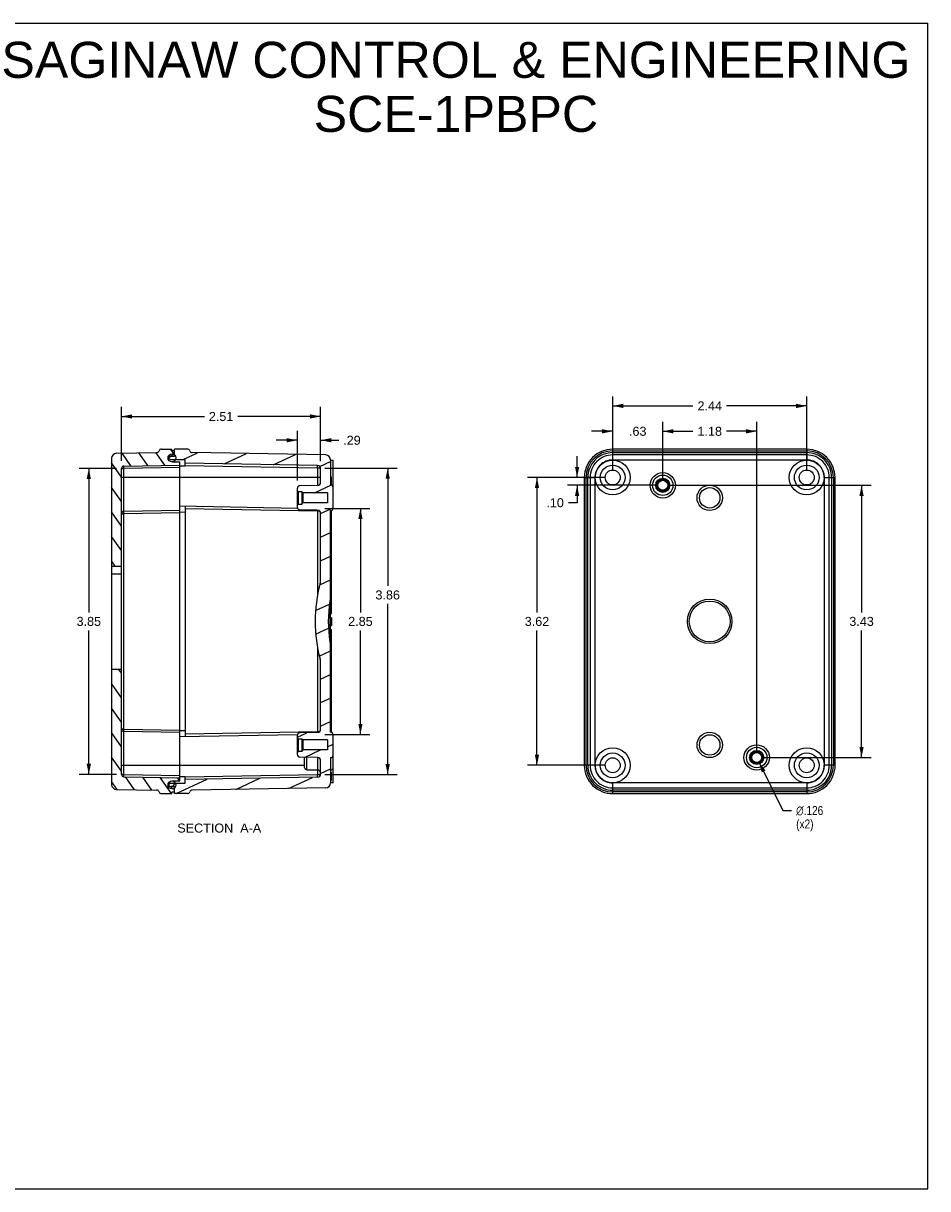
# Model space of a CAD drawing. Header units: inches. Extents: x 0 to 22.7, y 0 to 14.7.
# Tile 3 of 3: x 11.3 to 22.7, y 0 to 14.7. Entities that reach past the tile are written whole.
import ezdxf

# ---------------------------------------------------------------- set-up
doc = ezdxf.new("R2010")
doc.units = ezdxf.units.IN
doc.header["$LTSCALE"] = 1.2466666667
doc.header["$MEASUREMENT"] = 0
doc.layers.get('0').update_dxf_attribs({"linetype": 'CONTINUOUS'})
doc.styles.get("Standard").update_dxf_attribs({"font": 'arial.ttf'})
doc.styles.add('TEXTSTYLE_1', font='gdt', dxfattribs={"width": 0.8})
doc.dimstyles.new('DIMSTYLE_1', dxfattribs={"dimtxt": 0.1133333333, "dimasz": 0.1333333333, "dimexe": 0.09, "dimexo": 0.07, "dimgap": 0.09, "dimtad": 0, "dimtih": 1, "dimtoh": 1, "dimdec": 3, "dimzin": 4, "dimdsep": 46, "dimtxsty": 'Standard', "dimblk": '_FILLED', "dimblk1": '_FILLED', "dimblk2": '_FILLED', "dimcen": 0.09, "dimadec": 3, "dimazin": 1, "dimtfac": 1, "dimtofl": 0, "dimtmove": 0, "dimatfit": 1, "dimldrblk": '_FILLED', "dimfxl": 0, "dimtolj": 1, "dimtzin": 4, "dimarcsym": 0})
doc.dimstyles.new('DIMSTYLE_2', dxfattribs={"dimtxt": 0.1133333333, "dimasz": 0.1333333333, "dimexe": 0.09, "dimexo": 0.07, "dimgap": 0.0425, "dimtad": 0, "dimtih": 1, "dimtoh": 1, "dimzin": 4, "dimdsep": 46, "dimtxsty": 'Standard', "dimblk": '_FILLED', "dimblk1": '_FILLED', "dimblk2": '_FILLED', "dimcen": 0.09, "dimazin": 1, "dimtfac": 1, "dimtofl": 0, "dimtmove": 0, "dimatfit": 3, "dimldrblk": '_FILLED', "dimfxl": 0, "dimtolj": 1, "dimtzin": 4, "dimarcsym": 0})

# ---------------------------------------------------------------- blocks, each defined once
blk = doc.blocks.new('_FILLED')
at = {"color": 0, "linetype": 'ByBlock'}
blk.add_solid([(0, 0), (-1, 0.2), (-1, -0.2)], dxfattribs=at)
blk = doc.blocks.new('*D2')
at = {"color": 2, "linetype": 'Continuous'}
for p, q in [((18.6113746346, 8.9505840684), (17.6321484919, 8.9505840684)), ((17.7521484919, 8.9505840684), (17.7521484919, 7.2529174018)), ((17.7521484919, 5.3285840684), (17.7521484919, 7.0262507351)), ((18.6113746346, 5.3285840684), (17.6321484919, 5.3285840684))]:
    blk.add_line(p, q, dxfattribs=at)
at = {"color": 2, "linetype": 'Continuous', "xscale": 0.1333333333, "yscale": 0.1333333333, "zscale": 0.1333333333}
for p, rotation in [((17.7521484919, 8.9505840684), 90), ((17.7521484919, 5.3285840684), 270)]:
    blk.add_blockref('_FILLED', p, dxfattribs=dict(at, rotation=rotation))
at = {"color": 2, "linetype": 'Continuous', "insert": (17.7521484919, 7.1962507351), "char_height": 0.1133333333, "width": 0.3079801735, "attachment_point": 2, "line_spacing_factor": 0.9}
blk.add_mtext('3.62', dxfattribs=at)
blk = doc.blocks.new('*D3')
at = {"color": 2, "linetype": 'Continuous'}
for p, q in [((18.704707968, 9.0439174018), (18.704707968, 9.9714254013)), ((18.704707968, 9.8514254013), (19.7145512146, 9.8514254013)), ((21.145707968, 9.8514254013), (20.1358647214, 9.8514254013)), ((21.145707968, 9.0439174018), (21.145707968, 9.9714254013))]:
    blk.add_line(p, q, dxfattribs=at)
at = {"color": 2, "linetype": 'Continuous', "xscale": 0.1333333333, "yscale": 0.1333333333, "zscale": 0.1333333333, "rotation": 180}
blk.add_blockref('_FILLED', (18.704707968, 9.8514254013), dxfattribs=at)
at = {"color": 2, "linetype": 'Continuous', "xscale": 0.1333333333, "yscale": 0.1333333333, "zscale": 0.1333333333}
blk.add_blockref('_FILLED', (21.145707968, 9.8514254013), dxfattribs=at)
at = {"color": 2, "linetype": 'Continuous', "insert": (19.925207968, 9.9080920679), "char_height": 0.1133333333, "width": 0.3079801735, "attachment_point": 2, "line_spacing_factor": 0.9}
blk.add_mtext('2.44', dxfattribs=at)
blk = doc.blocks.new('*D4')
at = {"color": 2, "linetype": 'Continuous'}
for p, q in [((19.334657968, 8.9455174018), (19.334657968, 9.6520673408)), ((20.515757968, 5.5203174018), (20.515757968, 9.6520673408)), ((19.334657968, 9.532067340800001), (19.7145512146, 9.532067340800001)), ((20.515757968, 9.532067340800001), (20.1358647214, 9.532067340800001))]:
    blk.add_line(p, q, dxfattribs=at)
at = {"color": 2, "linetype": 'Continuous', "xscale": 0.1333333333, "yscale": 0.1333333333, "zscale": 0.1333333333, "rotation": 180}
blk.add_blockref('_FILLED', (19.334657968, 9.532067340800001), dxfattribs=at)
at = {"color": 2, "linetype": 'Continuous', "xscale": 0.1333333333, "yscale": 0.1333333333, "zscale": 0.1333333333}
blk.add_blockref('_FILLED', (20.515757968, 9.532067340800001), dxfattribs=at)
at = {"color": 2, "linetype": 'Continuous', "insert": (19.925207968, 9.5887340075), "char_height": 0.1133333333, "width": 0.3079801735, "attachment_point": 2, "line_spacing_factor": 0.9}
blk.add_mtext('1.18', dxfattribs=at)
blk = doc.blocks.new('*D5')
at = {"color": 2, "linetype": 'Continuous'}
for p, q in [((19.4279913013, 8.8521840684), (21.9550109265, 8.8521840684)), ((21.8350109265, 8.8521840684), (21.8350109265, 7.2529174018)), ((21.8350109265, 5.4269840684), (21.8350109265, 7.0262507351)), ((20.6090913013, 5.4269840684), (21.9550109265, 5.4269840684))]:
    blk.add_line(p, q, dxfattribs=at)
at = {"color": 2, "linetype": 'Continuous', "xscale": 0.1333333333, "yscale": 0.1333333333, "zscale": 0.1333333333}
for p, rotation in [((21.8350109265, 8.8521840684), 90), ((21.8350109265, 5.4269840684), 270)]:
    blk.add_blockref('_FILLED', p, dxfattribs=dict(at, rotation=rotation))
at = {"color": 2, "linetype": 'Continuous', "insert": (21.8350109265, 7.1962507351), "char_height": 0.1133333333, "width": 0.3079801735, "attachment_point": 2, "line_spacing_factor": 0.9}
blk.add_mtext('3.43', dxfattribs=at)
blk = doc.blocks.new('*D6')
at = {"color": 2, "linetype": 'Continuous'}
for p, q in [((20.5436937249, 5.3705164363), (20.8457914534, 4.7598745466)), ((20.8457914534, 4.7598745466), (20.9557914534, 4.7598745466))]:
    blk.add_line(p, q, dxfattribs=at)
at = {"color": 2, "linetype": 'Continuous', "xscale": 0.1333333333, "yscale": 0.1333333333, "zscale": 0.1333333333, "rotation": 116.3225963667}
blk.add_blockref('_FILLED', (20.5436937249, 5.3705164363), dxfattribs=at)
at = {"color": 2, "linetype": 'Continuous', "insert": (21.0124581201, 4.8165412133), "char_height": 0.1133333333, "width": 0.4590912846, "attachment_point": 1, "line_spacing_factor": 0.9, "style": 'TEXTSTYLE_1'}
blk.add_mtext('{\\fgdt;n}\\fArial;.126\\P(x2)', dxfattribs=at)
blk = doc.blocks.new('*D9')
at = {"color": 2, "linetype": 'Continuous'}
for p, q in [((12.46300364, 9.0652736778), (11.9948819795, 9.0652736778)), ((12.1148819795, 9.0652736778), (12.1148819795, 7.2529174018)), ((12.1148819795, 5.2138944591), (12.1148819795, 7.0262507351)), ((12.46300364, 5.2138944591), (11.9948819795, 5.2138944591))]:
    blk.add_line(p, q, dxfattribs=at)
at = {"color": 2, "linetype": 'Continuous', "xscale": 0.1333333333, "yscale": 0.1333333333, "zscale": 0.1333333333}
for p, rotation in [((12.1148819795, 9.0652736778), 90), ((12.1148819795, 5.2138944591), 270)]:
    blk.add_blockref('_FILLED', p, dxfattribs=dict(at, rotation=rotation))
at = {"color": 2, "linetype": 'Continuous', "insert": (12.1148819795, 7.1962507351), "char_height": 0.1133333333, "width": 0.3079801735, "attachment_point": 2, "line_spacing_factor": 0.9}
blk.add_mtext('3.85', dxfattribs=at)
blk = doc.blocks.new('*D10')
at = {"color": 2, "linetype": 'Continuous'}
for p, q in [((15.0847924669, 9.068157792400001), (15.9945403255, 9.068157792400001)), ((15.8745403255, 9.068157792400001), (15.8745403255, 7.5857382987)), ((15.8745403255, 5.2110103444), (15.8745403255, 7.359071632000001)), ((15.0847924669, 5.2110103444), (15.9945403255, 5.2110103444))]:
    blk.add_line(p, q, dxfattribs=at)
at = {"color": 2, "linetype": 'Continuous', "xscale": 0.1333333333, "yscale": 0.1333333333, "zscale": 0.1333333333}
for p, rotation in [((15.8745403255, 9.068157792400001), 90), ((15.8745403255, 5.2110103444), 270)]:
    blk.add_blockref('_FILLED', p, dxfattribs=dict(at, rotation=rotation))
at = {"color": 2, "linetype": 'Continuous', "insert": (15.8745403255, 7.529071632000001), "char_height": 0.1133333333, "width": 0.3079801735, "attachment_point": 2, "line_spacing_factor": 0.9}
blk.add_mtext('3.86', dxfattribs=at)
blk = doc.blocks.new('*D11')
at = {"color": 2, "linetype": 'Continuous'}
for p, q in [((12.5263369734, 9.1586070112), (12.5263369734, 9.838847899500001)), ((15.0313369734, 9.1544921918), (15.0313369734, 9.838847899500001)), ((12.5263369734, 9.7188478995), (13.5681802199, 9.7188478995)), ((15.0313369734, 9.7188478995), (13.9894937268, 9.7188478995))]:
    blk.add_line(p, q, dxfattribs=at)
at = {"color": 2, "linetype": 'Continuous', "xscale": 0.1333333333, "yscale": 0.1333333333, "zscale": 0.1333333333, "rotation": 180}
blk.add_blockref('_FILLED', (12.5263369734, 9.7188478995), dxfattribs=at)
at = {"color": 2, "linetype": 'Continuous', "xscale": 0.1333333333, "yscale": 0.1333333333, "zscale": 0.1333333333}
blk.add_blockref('_FILLED', (15.0313369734, 9.7188478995), dxfattribs=at)
at = {"color": 2, "linetype": 'Continuous', "insert": (13.7788369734, 9.7755145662), "char_height": 0.1133333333, "width": 0.3079801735, "attachment_point": 2, "line_spacing_factor": 0.9}
blk.add_mtext('2.51', dxfattribs=at)
blk = doc.blocks.new('*D12')
at = {"color": 2, "linetype": 'Continuous'}
for p, q in [((14.7383369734, 8.9108221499), (14.7383369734, 9.5393049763)), ((15.0313369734, 9.1544921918), (15.0313369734, 9.5393049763)), ((14.7383369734, 9.4193049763), (14.4716703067, 9.4193049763)), ((15.0313369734, 9.4193049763), (15.258272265, 9.4193049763))]:
    blk.add_line(p, q, dxfattribs=at)
at = {"color": 2, "linetype": 'Continuous', "xscale": 0.1333333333, "yscale": 0.1333333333, "zscale": 0.1333333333}
blk.add_blockref('_FILLED', (14.7383369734, 9.4193049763), dxfattribs=at)
at = {"color": 2, "linetype": 'Continuous', "xscale": 0.1333333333, "yscale": 0.1333333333, "zscale": 0.1333333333, "rotation": 180}
blk.add_blockref('_FILLED', (15.0313369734, 9.4193049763), dxfattribs=at)
at = {"color": 2, "linetype": 'Continuous', "insert": (15.3149389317, 9.4759716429), "char_height": 0.1133333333, "width": 0.2199256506, "attachment_point": 1, "line_spacing_factor": 0.9}
blk.add_mtext('.29', dxfattribs=at)
blk = doc.blocks.new('*D13')
at = {"color": 2, "linetype": 'Continuous'}
for p, q in [((15.0853682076, 8.562152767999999), (15.6514560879, 8.562152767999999)), ((15.5314560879, 8.562152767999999), (15.5314560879, 7.2529174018)), ((15.5314560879, 5.7170153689), (15.5314560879, 7.0262507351)), ((15.0853682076, 5.7170153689), (15.6514560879, 5.7170153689))]:
    blk.add_line(p, q, dxfattribs=at)
at = {"color": 2, "linetype": 'Continuous', "xscale": 0.1333333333, "yscale": 0.1333333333, "zscale": 0.1333333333}
for p, rotation in [((15.5314560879, 8.562152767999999), 90), ((15.5314560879, 5.7170153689), 270)]:
    blk.add_blockref('_FILLED', p, dxfattribs=dict(at, rotation=rotation))
at = {"color": 2, "linetype": 'Continuous', "insert": (15.5314560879, 7.1962507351), "char_height": 0.1133333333, "width": 0.3079801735, "attachment_point": 2, "line_spacing_factor": 0.9}
blk.add_mtext('2.85', dxfattribs=at)
blk = doc.blocks.new('*D21')
at = {"color": 2, "linetype": 'Continuous'}
for p, q in [((18.704707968, 9.0439174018), (18.704707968, 9.6520673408)), ((19.334657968, 8.9455174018), (19.334657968, 9.6520673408)), ((18.704707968, 9.532067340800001), (18.4380413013, 9.532067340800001)), ((19.334657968, 9.532067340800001), (19.6013246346, 9.532067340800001))]:
    blk.add_line(p, q, dxfattribs=at)
at = {"color": 2, "linetype": 'Continuous', "xscale": 0.1333333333, "yscale": 0.1333333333, "zscale": 0.1333333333}
blk.add_blockref('_FILLED', (18.704707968, 9.532067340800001), dxfattribs=at)
at = {"color": 2, "linetype": 'Continuous', "xscale": 0.1333333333, "yscale": 0.1333333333, "zscale": 0.1333333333, "rotation": 180}
blk.add_blockref('_FILLED', (19.334657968, 9.532067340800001), dxfattribs=at)
at = {"color": 2, "linetype": 'Continuous', "insert": (19.019682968, 9.5887340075), "char_height": 0.1133333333, "width": 0.2199256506, "attachment_point": 2, "line_spacing_factor": 0.9}
blk.add_mtext('.63', dxfattribs=at)
blk = doc.blocks.new('*D22')
at = {"color": 2, "linetype": 'Continuous'}
for p, q in [((18.2569631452, 8.9505840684), (18.2569631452, 9.2172507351)), ((18.6113746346, 8.9505840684), (18.1369631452, 8.9505840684)), ((19.2413246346, 8.8521840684), (18.1369631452, 8.8521840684)), ((18.2569631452, 8.8521840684), (18.2569631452, 8.6335420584)), ((18.2569631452, 8.6335420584), (18.1469631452, 8.6335420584))]:
    blk.add_line(p, q, dxfattribs=at)
at = {"color": 2, "linetype": 'Continuous', "xscale": 0.1333333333, "yscale": 0.1333333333, "zscale": 0.1333333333}
for p, rotation in [((18.2569631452, 8.9505840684), 270), ((18.2569631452, 8.8521840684), 90)]:
    blk.add_blockref('_FILLED', p, dxfattribs=dict(at, rotation=rotation))
at = {"color": 2, "linetype": 'Continuous', "insert": (18.0902964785, 8.6902087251), "char_height": 0.1133333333, "width": 0.2199256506, "attachment_point": 3, "line_spacing_factor": 0.9}
blk.add_mtext('.10', dxfattribs=at)

msp = doc.modelspace()

# ---------------------------------------------------------------- hatches: boundary and pattern name
at = {"linetype": 'Continuous'}
h = msp.add_hatch(dxfattribs=at)
h.set_pattern_fill('DEFAULT__3', color=2, scale=0.1769879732, angle=125, style=0, pattern_type=0)
h.set_pattern_definition([(125, (0, 0), (-0.1449800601, -0.1015161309), [])])
edge = h.paths.add_edge_path()
edge.add_line((13.1613369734, 4.971584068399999), (13.1613369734, 4.9915840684))
edge.add_line((13.0293369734, 4.971584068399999), (13.1613369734, 4.971584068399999))
edge.add_arc((13.0293369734, 5.0045840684), 0.033, 199.5557013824, 270)
edge.add_arc((12.9671440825, 4.9824923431), 0.033, 19.5557013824, 89)
edge.add_line((12.4632374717, 5.0242930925), (12.9677200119, 5.015487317))
edge.add_arc((12.4643369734, 5.087283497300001), 0.063, 180, 269)
edge.add_line((12.4013369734, 6.5390840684), (12.4013369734, 5.087283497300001))
edge.add_line((12.4013369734, 6.5390840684), (12.5263369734, 6.5390840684))
edge.add_line((12.5263369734, 5.2138944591), (12.5263369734, 6.5390840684))
edge.add_arc((12.5563369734, 5.2138944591), 0.03, 180, 269)
edge.add_line((12.5558134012, 5.1838990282), (13.2613369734, 5.1715840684))
edge.add_line((13.2613369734, 5.1315840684), (13.2613369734, 5.1715840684))
edge.add_line((13.1613369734, 5.1315840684), (13.2613369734, 5.1315840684))
edge.add_arc((13.1613369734, 5.0815840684), 0.05, 90, 270)
edge.add_line((13.1913369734, 5.0315840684), (13.1613369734, 5.0315840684))
edge.add_line((13.1913369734, 4.9915840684), (13.1913369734, 5.0315840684))
edge.add_line((13.1913369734, 4.9915840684), (13.1613369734, 4.9915840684))
edge = h.paths.add_edge_path()
edge.add_line((13.1613369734, 9.287584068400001), (13.1613369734, 9.3075840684))
edge.add_line((13.1913369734, 9.287584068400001), (13.1613369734, 9.287584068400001))
edge.add_line((13.1913369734, 9.2475840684), (13.1913369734, 9.287584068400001))
edge.add_line((13.1613369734, 9.2475840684), (13.1913369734, 9.2475840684))
edge.add_arc((13.1613369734, 9.197584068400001), 0.05, 90, 270)
edge.add_line((13.1613369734, 9.1475840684), (13.2613369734, 9.1475840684))
edge.add_line((13.2613369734, 9.1075840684), (13.2613369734, 9.1475840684))
edge.add_line((12.5558134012, 9.0952691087), (13.2613369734, 9.1075840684))
edge.add_arc((12.5563369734, 9.0652736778), 0.03, 91, 180)
edge.add_line((12.5263369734, 7.834584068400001), (12.5263369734, 9.0652736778))
edge.add_line((12.4013369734, 7.834584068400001), (12.5263369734, 7.834584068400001))
edge.add_line((12.4013369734, 9.1918846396), (12.4013369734, 7.834584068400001))
edge.add_arc((12.4643369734, 9.1918846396), 0.063, 91, 180)
edge.add_line((12.4632374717, 9.2548750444), (12.9677200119, 9.2636808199))
edge.add_arc((12.9671440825, 9.2966757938), 0.033, 271, 340.4442986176)
edge.add_arc((13.0293369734, 9.274584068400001), 0.033, 90, 160.4442986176)
edge.add_line((13.0293369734, 9.3075840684), (13.1613369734, 9.3075840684))
h = msp.add_hatch(dxfattribs=at)
h.set_pattern_fill('DEFAULT__4', color=2, scale=0.1736798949, angle=45, style=0, pattern_type=0)
h.set_pattern_definition([(45, (0, 0), (-0.1228102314, 0.1228102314), [])])
edge = h.paths.add_edge_path()
edge.add_arc((13.1613369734, 9.197584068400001), 0.05, 90, 270)
edge.add_arc((13.1613369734, 9.197584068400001), 0.05, 270, 450)
edge = h.paths.add_edge_path()
edge.add_arc((13.1613369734, 5.0815840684), 0.05, 90, 270)
edge.add_arc((13.1613369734, 5.0815840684), 0.05, 270, 450)
h = msp.add_hatch(dxfattribs=at)
h.set_pattern_fill('A', color=2, scale=0.2696081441, angle=205, style=0, pattern_type=0)
h.set_pattern_definition([(205, (0, 0), (0.1139413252, -0.2443479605), [])])
edge = h.paths.add_edge_path()
edge.add_arc((14.8443369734, 7.6651123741), 0.187, 344.8258048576, 360)
edge.add_line((15.0313369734, 7.6651123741), (15.0313369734, 8.4977761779))
edge.add_arc((14.9913369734, 8.4977761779), 0.04, 0, 44.5000000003)
edge.add_arc((14.9913369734, 8.4977761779), 0.04, 44.5000000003, 89)
edge.add_line((14.9920350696, 8.5377700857), (14.7678134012, 8.5416838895))
edge.add_arc((14.7683369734, 8.5716793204), 0.03, 224.5000000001, 269)
edge.add_arc((14.7683369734, 8.5716793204), 0.03, 180, 224.5000000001)
edge.add_line((14.7383369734, 8.5716793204), (14.7383369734, 8.6058340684))
edge.add_line((14.7483369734, 8.6158340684), (14.7383369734, 8.6058340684))
edge.add_line((14.7483369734, 8.6158340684), (14.7983369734, 8.6158340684))
edge.add_line((14.7983369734, 8.6158340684), (14.7983369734, 8.6215840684))
edge.add_line((14.8083369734, 8.6315840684), (14.7983369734, 8.6215840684))
edge.add_line((15.1183369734, 8.6315840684), (14.8083369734, 8.6315840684))
edge.add_line((15.1183369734, 8.7575840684), (15.1183369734, 8.6315840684))
edge.add_line((15.1183369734, 8.7575840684), (14.8083369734, 8.7575840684))
edge.add_line((14.8083369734, 8.7575840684), (14.7983369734, 8.7675840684))
edge.add_line((14.7983369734, 8.7675840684), (14.7983369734, 8.7733340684))
edge.add_line((14.7483369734, 8.7733340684), (14.7983369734, 8.7733340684))
edge.add_line((14.7483369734, 8.7733340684), (14.7383369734, 8.7833340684))
edge.add_line((14.7383369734, 8.7833340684), (14.7383369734, 8.8174888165))
edge.add_arc((14.7683369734, 8.8174888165), 0.03, 135.4999999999, 180)
edge.add_arc((14.7683369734, 8.8174888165), 0.03, 91, 135.4999999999)
edge.add_line((14.9920350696, 8.8513980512), (14.7678134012, 8.8474842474))
edge.add_arc((14.9913369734, 8.891391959), 0.04, 271, 315.4999999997)
edge.add_arc((14.9913369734, 8.891391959), 0.04, 315.4999999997, 360)
edge.add_line((15.0313369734, 8.891391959), (15.0313369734, 9.0611588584))
edge.add_arc((14.9913369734, 9.0611588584), 0.04, 0, 89)
edge.add_line((14.9920350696, 9.1011527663), (13.3263369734, 9.1302276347))
edge.add_line((13.3263369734, 9.1302276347), (13.3263369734, 9.1775840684))
edge.add_line((13.1413369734, 9.1775840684), (13.3263369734, 9.1775840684))
edge.add_arc((13.1413369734, 9.197584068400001), 0.02, 90, 270)
edge.add_line((13.1413369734, 9.2175840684), (13.1913369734, 9.2175840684))
edge.add_line((13.1913369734, 9.2175840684), (13.1913369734, 9.3075840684))
edge.add_line((13.3563369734, 9.3075840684), (13.1913369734, 9.3075840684))
edge.add_arc((13.3563369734, 9.2775840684), 0.03, 15.5806436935, 90)
edge.add_arc((13.414132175, 9.2936997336), 0.03, 195.5806436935, 269)
edge.add_line((15.094436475, 9.234365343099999), (13.4136086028, 9.263704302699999))
edge.add_arc((15.0933369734, 9.1713749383), 0.063, 0, 89)
edge.add_line((15.1563369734, 9.1713749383), (15.1563369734, 8.8542652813))
edge.add_arc((15.1570869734, 8.8230242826), 0.03125, 45.687615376, 91.375230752)
edge.add_arc((15.1570869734, 8.8230242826), 0.03125, 0, 45.687615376)
edge.add_line((15.1883369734, 8.5661438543), (15.1883369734, 8.8230242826))
edge.add_arc((15.1570869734, 8.5661438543), 0.03125, 314.312384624, 360)
edge.add_arc((15.1570869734, 8.5661438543), 0.03125, 268.624769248, 314.312384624)
edge.add_line((15.1563369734, 8.534902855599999), (15.1563369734, 7.419584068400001))
edge.add_arc((15.2066240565, 7.386854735), 0.06, 146.9419209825, 159.0109266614)
edge.add_arc((15.2066240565, 7.386854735), 0.06, 159.0109480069, 171.07993234)
edge.add_arc((16.7820512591, 7.1395840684), 1.6547142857, 171.0799323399, 180)
edge.add_arc((16.7820512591, 7.1395840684), 1.6547142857, 180, 188.9200676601)
edge.add_arc((15.2066240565, 6.892313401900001), 0.06, 188.92006766, 200.9890519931)
edge.add_arc((15.2066240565, 6.892313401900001), 0.06, 200.9890733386, 213.0580790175)
edge.add_line((15.1563369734, 6.8595840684), (15.1563369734, 5.7442652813))
edge.add_arc((15.1570869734, 5.7130242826), 0.03125, 45.687615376, 91.375230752)
edge.add_arc((15.1570869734, 5.7130242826), 0.03125, 0, 45.687615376)
edge.add_line((15.1883369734, 5.4561438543), (15.1883369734, 5.7130242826))
edge.add_arc((15.1570869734, 5.4561438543), 0.03125, 314.312384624, 360)
edge.add_arc((15.1570869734, 5.4561438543), 0.03125, 268.624769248, 314.312384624)
edge.add_line((15.1563369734, 5.424902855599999), (15.1563369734, 5.1077931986))
edge.add_arc((15.0933369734, 5.1077931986), 0.063, 271, 360)
edge.add_line((15.094436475, 5.0448027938), (13.4136086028, 5.0154638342))
edge.add_arc((13.414132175, 4.9854684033), 0.03, 91, 164.4193563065)
edge.add_arc((13.3563369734, 5.0015840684), 0.03, 270, 344.4193563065)
edge.add_line((13.3563369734, 4.971584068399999), (13.1913369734, 4.971584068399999))
edge.add_line((13.1913369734, 4.971584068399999), (13.1913369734, 5.061584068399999))
edge.add_line((13.1913369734, 5.061584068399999), (13.1413369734, 5.061584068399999))
edge.add_arc((13.1413369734, 5.0815840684), 0.02, 90, 270)
edge.add_line((13.1413369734, 5.101584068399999), (13.3263369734, 5.101584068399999))
edge.add_line((13.3263369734, 5.101584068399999), (13.3263369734, 5.1489405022))
edge.add_line((14.9920350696, 5.1780153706), (13.3263369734, 5.1489405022))
edge.add_arc((14.9913369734, 5.218009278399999), 0.04, 271, 360)
edge.add_line((15.0313369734, 5.218009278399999), (15.0313369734, 5.387776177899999))
edge.add_arc((14.9913369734, 5.387776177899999), 0.04, 0, 44.5000000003)
edge.add_arc((14.9913369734, 5.387776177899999), 0.04, 44.5000000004, 89)
edge.add_line((14.9920350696, 5.427770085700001), (14.7678134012, 5.4316838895))
edge.add_arc((14.7683369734, 5.4616793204), 0.03, 224.5000000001, 269)
edge.add_arc((14.7683369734, 5.4616793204), 0.03, 180, 224.5000000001)
edge.add_line((14.7383369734, 5.4616793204), (14.7383369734, 5.495834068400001))
edge.add_line((14.7483369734, 5.5058340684), (14.7383369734, 5.495834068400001))
edge.add_line((14.7483369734, 5.5058340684), (14.7983369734, 5.5058340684))
edge.add_line((14.7983369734, 5.5058340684), (14.7983369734, 5.5115840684))
edge.add_line((14.8083369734, 5.5215840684), (14.7983369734, 5.5115840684))
edge.add_line((15.1183369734, 5.5215840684), (14.8083369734, 5.5215840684))
edge.add_line((15.1183369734, 5.6475840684), (15.1183369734, 5.5215840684))
edge.add_line((15.1183369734, 5.6475840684), (14.8083369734, 5.6475840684))
edge.add_line((14.8083369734, 5.6475840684), (14.7983369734, 5.6575840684))
edge.add_line((14.7983369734, 5.6575840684), (14.7983369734, 5.6633340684))
edge.add_line((14.7483369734, 5.6633340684), (14.7983369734, 5.6633340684))
edge.add_line((14.7483369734, 5.6633340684), (14.7383369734, 5.6733340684))
edge.add_line((14.7383369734, 5.6733340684), (14.7383369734, 5.7074888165))
edge.add_arc((14.7683369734, 5.7074888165), 0.03, 135.4999999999, 180)
edge.add_arc((14.7683369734, 5.7074888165), 0.03, 91, 135.4999999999)
edge.add_line((14.9920350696, 5.7413980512), (14.7678134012, 5.7374842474))
edge.add_arc((14.9913369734, 5.781391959), 0.04, 271, 315.4999999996)
edge.add_arc((14.9913369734, 5.781391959), 0.04, 315.4999999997, 360)
edge.add_line((15.0313369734, 5.781391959), (15.0313369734, 6.6140557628))
edge.add_arc((14.8443369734, 6.6140557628), 0.187, 0, 15.1741951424)
edge.add_arc((16.7820512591, 7.1395840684), 1.8207142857, 180, 195.1741951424)
edge.add_arc((16.7820512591, 7.1395840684), 1.8207142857, 164.8258048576, 180)

# ---------------------------------------------------------------- linework, layer by layer
at = {"color": 7, "linetype": 'Continuous'}
for p, q in [((0, 14.6666666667), (22.6666666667, 14.6666666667)), ((22.6666666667, 0), (22.6666666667, 14.6666666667)), ((12.4632374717, 9.2548750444), (12.9677200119, 9.2636808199)), ((13.0293369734, 9.3075840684), (13.1613369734, 9.3075840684)), ((13.1613369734, 9.287584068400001), (13.1613369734, 9.3075840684)), ((13.1913369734, 9.287584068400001), (13.1613369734, 9.287584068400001)), ((13.1613369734, 9.2475840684), (13.1913369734, 9.2475840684)), ((13.1913369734, 9.2175840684), (13.1913369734, 9.3075840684)), ((13.3563369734, 9.3075840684), (13.1913369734, 9.3075840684)), ((15.094436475, 9.234365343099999), (13.4136086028, 9.263704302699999)), ((18.704707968, 9.1713749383), (18.704707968, 9.3075840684)), ((21.145707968, 9.3075840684), (18.704707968, 9.3075840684)), ((18.704707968, 9.285641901), (21.145707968, 9.285641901)), ((18.704707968, 9.263704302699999), (21.145707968, 9.263704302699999)), ((21.145707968, 9.3075840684), (21.145707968, 9.1713749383)), ((12.4013369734, 9.1918846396), (12.4013369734, 5.087283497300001)), ((12.5558134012, 9.0952691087), (13.2613369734, 9.1075840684)), ((13.1413369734, 9.2175840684), (13.1913369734, 9.2175840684)), ((13.1413369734, 9.1775840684), (13.3263369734, 9.1775840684)), ((13.1613369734, 9.1475840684), (13.2613369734, 9.1475840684)), ((13.2613369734, 5.1315840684), (13.2613369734, 9.1475840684)), ((13.2613369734, 9.0974613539), (13.3263369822, 9.0974451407)), ((13.3263369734, 9.0971478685), (13.3263369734, 9.1775840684)), ((14.9920350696, 9.1011527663), (13.3263369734, 9.1302276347)), ((14.9920350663, 9.068157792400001), (13.3263369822, 9.0974451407)), ((15.1563369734, 9.1713749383), (15.1563369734, 8.8542652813)), ((15.1563369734, 9.1705840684), (15.1883369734, 9.1705840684)), ((15.1883369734, 8.5661438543), (15.1883369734, 9.1705840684)), ((21.145707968, 9.234365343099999), (18.704707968, 9.234365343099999)), ((18.704707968, 9.1713749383), (21.145707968, 9.1713749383)), ((12.5263369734, 5.2138944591), (12.5263369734, 9.0652736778)), ((12.5263369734, 9.0652736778), (12.5558134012, 9.0652736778)), ((15.0313369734, 8.9505840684), (12.5263369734, 8.9505840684)), ((13.2613369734, 9.0775886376), (12.5558134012, 9.0652736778)), ((12.5558134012, 8.5252691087), (12.5558134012, 9.0652736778)), ((14.9920350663, 9.068157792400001), (14.9920350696, 8.8513980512)), ((15.0313369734, 8.891391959), (15.0313369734, 9.0611588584)), ((15.1563369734, 8.960584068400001), (15.1663369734, 8.960584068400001)), ((15.1663369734, 8.8528008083), (15.1663369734, 8.960584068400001)), ((18.347707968, 8.9505840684), (18.347707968, 5.3285840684)), ((18.347707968, 8.9505840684), (18.4839170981, 8.9505840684)), ((18.3696501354, 5.3285840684), (18.3696501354, 8.9505840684)), ((18.3915877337, 5.3285840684), (18.3915877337, 8.9505840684)), ((18.4209266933, 8.9505840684), (18.4209266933, 5.3285840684)), ((18.4839170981, 5.3285840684), (18.4839170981, 8.9505840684)), ((21.3664988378, 8.9505840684), (21.3664988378, 5.3285840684)), ((21.3664988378, 8.9505840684), (21.502707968, 8.9505840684)), ((21.4294892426, 5.3285840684), (21.4294892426, 8.9505840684)), ((21.4588282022, 8.9505840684), (21.4588282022, 5.3285840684)), ((21.4807658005, 8.9505840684), (21.4807658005, 5.3285840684)), ((21.502707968, 5.3285840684), (21.502707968, 8.9505840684)), ((14.7383369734, 8.5716793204), (14.7383369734, 8.8174888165)), ((14.9920350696, 8.8513980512), (14.7678134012, 8.8474842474)), ((15.1563369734, 8.9405840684), (15.1663369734, 8.9405840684)), ((15.1563369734, 8.9005840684), (15.1663369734, 8.9005840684)), ((14.7483369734, 8.7733340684), (14.7383369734, 8.7833340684)), ((14.7483369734, 8.7733340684), (14.7483369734, 8.6158340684)), ((14.7483369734, 8.7733340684), (14.7983369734, 8.7733340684)), ((14.7983369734, 8.6158340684), (14.7983369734, 8.7733340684)), ((14.8083369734, 8.7575840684), (14.7983369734, 8.7675840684)), ((14.8083369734, 8.7575840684), (14.8083369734, 8.6315840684)), ((15.1183369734, 8.7575840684), (14.8083369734, 8.7575840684)), ((15.1183369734, 8.7575840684), (15.1183369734, 8.6315840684)), ((12.5558134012, 8.5252691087), (13.2613369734, 8.537584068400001)), ((13.2613369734, 8.5075886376), (12.5558134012, 8.4952736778)), ((13.2613369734, 8.5923622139), (14.7382480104, 8.5665826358)), ((13.3263369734, 8.5112398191), (13.2613369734, 8.5123744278)), ((13.3263369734, 8.5912261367), (13.3263369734, 5.6879433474)), ((14.992035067, 8.5261582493), (13.3263369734, 8.5552331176)), ((14.7483369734, 8.6158340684), (14.7383369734, 8.6058340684)), ((14.7483369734, 8.6158340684), (14.7983369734, 8.6158340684)), ((14.9920350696, 8.5377700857), (14.7678134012, 8.5416838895)), ((14.8083369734, 8.6315840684), (14.7983369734, 8.6215840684)), ((15.1183369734, 8.6315840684), (14.8083369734, 8.6315840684)), ((14.9920350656, 8.5261582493), (14.9921116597, 8.530855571)), ((14.992035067, 8.5261582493), (14.992035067, 7.4712686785)), ((15.1563369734, 5.7442652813), (15.1563369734, 8.534902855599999)), ((15.1663369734, 7.2395840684), (15.1663369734, 8.5363673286)), ((12.5263369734, 8.4952736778), (12.5558134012, 8.4952736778)), ((12.5558134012, 5.7838944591), (12.5558134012, 8.4952736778)), ((15.0313369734, 7.6651123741), (15.0313369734, 8.4977761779)), ((15.1563369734, 8.3755840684), (15.1663369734, 8.3755840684)), ((15.1563369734, 8.3734564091), (15.1663369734, 8.3734564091)), ((15.1563369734, 8.369201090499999), (15.1663369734, 8.369201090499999)), ((15.1563369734, 8.3606904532), (15.1663369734, 8.3606904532)), ((15.1563369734, 8.3521798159), (15.1663369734, 8.3521798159)), ((15.1563369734, 8.3479244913), (15.1663369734, 8.3479244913)), ((15.1563369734, 8.339413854), (15.1663369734, 8.339413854)), ((15.1563369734, 8.2862223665), (15.1663369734, 8.2862223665)), ((15.1663369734, 8.2755840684), (15.1563369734, 8.2755840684)), ((12.4013369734, 7.834584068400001), (12.5263369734, 7.834584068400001)), ((12.5263369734, 7.7319505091), (12.4013369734, 7.7319505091)), ((15.1473497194, 7.396158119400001), (15.1473497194, 6.8830100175)), ((15.1563369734, 7.2395840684), (15.1663369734, 7.2395840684)), ((15.1563369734, 7.1895840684), (15.1663369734, 7.1895840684)), ((15.1563369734, 7.187456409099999), (15.1663369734, 7.187456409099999)), ((15.1663369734, 7.1895840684), (15.1663369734, 7.089584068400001)), ((15.1563369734, 7.1810734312), (15.1663369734, 7.1810734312)), ((15.1563369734, 7.1725627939), (15.1663369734, 7.1725627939)), ((15.1563369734, 7.1619244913), (15.1663369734, 7.1619244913)), ((15.1563369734, 7.153413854), (15.1663369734, 7.153413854)), ((15.1563369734, 7.1427755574), (15.1663369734, 7.1427755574)), ((15.1563369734, 7.1342649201), (15.1663369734, 7.1342649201)), ((15.1563369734, 7.1278819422), (15.1663369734, 7.1278819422)), ((15.1563369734, 7.1257542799), (15.1663369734, 7.1257542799)), ((15.1563369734, 7.1193713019), (15.1663369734, 7.1193713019)), ((15.1563369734, 7.1129883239), (15.1663369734, 7.1129883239)), ((15.1663369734, 7.1066053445), (15.1563369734, 7.1066053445)), ((15.1563369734, 7.0980947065), (15.1663369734, 7.0980947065)), ((15.1563369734, 7.0917117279), (15.1663369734, 7.0917117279)), ((15.1563369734, 7.089584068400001), (15.1663369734, 7.089584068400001)), ((15.1563369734, 7.0395840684), (15.1663369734, 7.0395840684)), ((15.1663369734, 5.7428008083), (15.1663369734, 7.0395840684)), ((14.992035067, 6.807899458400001), (14.992035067, 5.7530098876)), ((15.0313369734, 5.781391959), (15.0313369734, 6.6140557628)), ((12.4013369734, 6.5390840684), (12.5263369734, 6.5390840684)), ((12.5558134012, 5.7838944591), (12.5263369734, 5.7838944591)), ((12.5558134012, 5.7838944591), (13.2613369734, 5.7715794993)), ((13.2613369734, 5.7415840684), (12.5558134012, 5.7538990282)), ((12.5558134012, 5.2138944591), (12.5558134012, 5.7538990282)), ((13.2613369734, 5.7667937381), (13.3263369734, 5.7679283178)), ((13.3263369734, 5.7239350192), (14.992035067, 5.7530098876)), ((14.9920350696, 5.7413980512), (14.7678134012, 5.7374842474)), ((14.9921116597, 5.7483125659), (14.9920350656, 5.7530098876)), ((15.013403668, 5.753673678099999), (15.0150428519, 5.753787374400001)), ((15.0150428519, 5.753787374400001), (15.0162367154, 5.7538791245)), ((15.0162367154, 5.7538791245), (15.0174536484, 5.7539799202)), ((15.0174536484, 5.7539799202), (15.0186441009, 5.754086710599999)), ((15.0186441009, 5.754086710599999), (15.0198046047, 5.754199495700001)), ((15.0198046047, 5.754199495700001), (15.0206713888, 5.754290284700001)), ((14.7382480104, 5.712585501), (13.2613369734, 5.686805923)), ((14.7383369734, 5.4616793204), (14.7383369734, 5.7074888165)), ((14.7483369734, 5.6633340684), (14.7383369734, 5.6733340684)), ((14.7483369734, 5.6633340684), (14.7983369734, 5.6633340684)), ((14.7483369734, 5.6633340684), (14.7483369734, 5.5058340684)), ((14.7983369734, 5.5058340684), (14.7983369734, 5.6633340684)), ((14.8083369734, 5.6475840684), (14.7983369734, 5.6575840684)), ((15.1183369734, 5.6475840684), (14.8083369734, 5.6475840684)), ((14.8083369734, 5.6475840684), (14.8083369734, 5.5215840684)), ((15.1183369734, 5.6475840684), (15.1183369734, 5.5215840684)), ((15.1883369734, 5.1085840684), (15.1883369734, 5.7130242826)), ((14.7483369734, 5.5058340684), (14.7383369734, 5.495834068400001)), ((14.7483369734, 5.5058340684), (14.7983369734, 5.5058340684)), ((14.9920350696, 5.427770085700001), (14.7678134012, 5.4316838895)), ((14.8083369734, 5.5215840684), (14.7983369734, 5.5115840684)), ((15.1183369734, 5.5215840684), (14.8083369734, 5.5215840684)), ((14.8283369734, 5.3025083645), (14.8283369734, 5.4306274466)), ((14.8578134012, 5.2725129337), (14.8578134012, 5.4301129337)), ((14.9920350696, 5.427770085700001), (14.9920350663, 5.2110103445)), ((12.5263369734, 5.3285840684), (14.8283369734, 5.3285840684)), ((15.0313369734, 5.218009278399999), (15.0313369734, 5.387776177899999)), ((15.1563369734, 5.424902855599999), (15.1563369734, 5.1077931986)), ((18.4839170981, 5.3285840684), (18.347707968, 5.3285840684)), ((21.502707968, 5.3285840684), (21.3664988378, 5.3285840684)), ((12.5558134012, 5.2138944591), (12.5263369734, 5.2138944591)), ((12.5558134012, 5.2138944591), (13.2613369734, 5.2015794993)), ((12.5558134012, 5.1838990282), (13.2613369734, 5.1715840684)), ((13.3263369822, 5.181723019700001), (13.2613369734, 5.1817068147)), ((13.3263369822, 5.181723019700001), (14.9920350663, 5.2110103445)), ((13.3263369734, 5.101584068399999), (13.3263369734, 5.1820202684)), ((14.9920350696, 5.1780153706), (13.3263369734, 5.1489405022)), ((14.8578134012, 5.2725129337), (14.9920350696, 5.2701700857)), ((15.1563369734, 5.239484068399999), (15.1663369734, 5.239484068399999)), ((15.1563369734, 5.2373564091), (15.1663369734, 5.2373564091)), ((15.1563369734, 5.2309734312), (15.1663369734, 5.2309734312)), ((15.1563369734, 5.2245904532), (15.1663369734, 5.2245904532)), ((15.1563369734, 5.2160798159), (15.1663369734, 5.2160798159)), ((15.1563369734, 5.209696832), (15.1663369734, 5.209696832)), ((15.1563369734, 5.1990585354), (15.1663369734, 5.1990585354)), ((15.1663369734, 5.179909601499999), (15.1563369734, 5.179909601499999)), ((15.1563369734, 5.1692713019), (15.1663369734, 5.1692713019)), ((15.1563369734, 5.1628883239), (15.1663369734, 5.1628883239)), ((15.1563369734, 5.1543776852), (15.1663369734, 5.1543776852)), ((15.1563369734, 5.1479947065), (15.1663369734, 5.1479947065)), ((15.1563369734, 5.1416117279), (15.1663369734, 5.1416117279)), ((15.1563369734, 5.1394840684), (15.1663369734, 5.1394840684)), ((15.1663369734, 5.1394840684), (15.1663369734, 5.239484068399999)), ((12.4632374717, 5.0242930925), (12.9677200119, 5.015487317)), ((13.1413369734, 5.101584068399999), (13.3263369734, 5.101584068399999)), ((13.1913369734, 5.061584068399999), (13.1413369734, 5.061584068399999)), ((13.1613369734, 5.1315840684), (13.2613369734, 5.1315840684)), ((13.1913369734, 5.0315840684), (13.1613369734, 5.0315840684)), ((13.1913369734, 4.9915840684), (13.1613369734, 4.9915840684)), ((13.1613369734, 4.971584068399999), (13.1613369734, 4.9915840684)), ((13.1913369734, 4.971584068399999), (13.1913369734, 5.061584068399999)), ((15.094436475, 5.0448027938), (13.4136086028, 5.0154638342)), ((15.1883369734, 5.1085840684), (15.1563369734, 5.1085840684)), ((21.145707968, 5.1077931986), (18.704707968, 5.1077931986)), ((18.704707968, 4.971584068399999), (18.704707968, 5.1077931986)), ((18.704707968, 5.0448027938), (21.1457079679, 5.0448027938)), ((21.1457079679, 5.0154638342), (18.704707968, 5.0154638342)), ((21.145707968, 4.9935262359), (18.704707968, 4.9935262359)), ((21.145707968, 5.1077931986), (21.145707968, 4.971584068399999)), ((13.0293369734, 4.971584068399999), (13.1613369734, 4.971584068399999)), ((13.3563369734, 4.971584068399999), (13.1913369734, 4.971584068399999)), ((18.704707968, 4.971584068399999), (21.1457079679, 4.971584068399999)), ((0, 0), (22.6666666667, 0))]:
    msp.add_line(p, q, dxfattribs=at)
for points in [[(12.5558134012, 9.0652736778), (12.5557379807, 9.0699650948), (12.5556773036, 9.0745410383), (12.5556328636, 9.0788888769), (12.5556057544, 9.082901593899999), (12.5555966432, 9.086480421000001), (12.5556057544, 9.089537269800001), (12.5556328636, 9.0919968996), (12.5556773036, 9.093798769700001), (12.5557379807, 9.0948985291), (12.5558134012, 9.0952691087)], [(14.9920365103, 9.068240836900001), (14.9921057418, 9.0724945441), (14.9921644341, 9.0766959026), (14.9922114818, 9.0807773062), (14.9922457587, 9.084652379), (14.9922665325, 9.088240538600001), (14.9922734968, 9.0914852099), (14.9922665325, 9.0943308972), (14.9922457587, 9.0967289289), (14.9922115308, 9.0986382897), (14.9921644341, 9.1000263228), (14.9921052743, 9.1008692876), (14.992035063, 9.1011527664)], [(15.0313369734, 9.0611588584), (15.0309898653, 9.0620852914), (15.0299770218, 9.0629680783), (15.0283753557, 9.0638037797), (15.026161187, 9.0646027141), (15.0231936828, 9.0653903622), (15.0195698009, 9.0661177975), (15.0153691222, 9.0667489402), (15.0108378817, 9.06727073), (15.0064167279, 9.067647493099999), (15.0018886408, 9.0679109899), (14.9970415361, 9.068083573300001), (14.9920350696, 9.068157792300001)], [(12.5558134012, 8.4952736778), (12.5557379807, 8.4999650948), (12.5556773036, 8.504541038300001), (12.5556328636, 8.5088888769), (12.5556057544, 8.5129015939), (12.5555966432, 8.516480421), (12.5556057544, 8.5195372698), (12.5556328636, 8.5219968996), (12.5556773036, 8.5237987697), (12.5557379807, 8.5248985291), (12.5558134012, 8.5252691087)], [(15.0155191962, 8.5253417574), (15.0109794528, 8.525643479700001), (15.0065561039, 8.5258612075), (15.0020116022, 8.5260138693), (14.9971161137, 8.526114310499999), (14.9920350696, 8.5261582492)], [(14.9921116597, 8.530855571), (14.9921761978, 8.5354725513), (14.9922025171, 8.5377560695)], [(15.0206813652, 8.5248662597), (15.019710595, 8.5249785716), (15.0155191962, 8.5253417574)], [(12.5558134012, 5.7538990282), (12.5557379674, 5.754269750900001), (12.5556772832, 5.7553699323), (12.5556328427, 5.757172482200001), (12.5556057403, 5.7596330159), (12.5555966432, 5.762690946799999), (12.5556057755, 5.766270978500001), (12.5556329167, 5.7702854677), (12.5556773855, 5.7746340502), (12.5557380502, 5.7792077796), (12.5558134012, 5.7838944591)], [(14.9920350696, 5.7530098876), (14.9931931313, 5.75301379), (14.9943531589, 5.753021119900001), (14.9955141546, 5.7530318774), (14.9966751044, 5.7530460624), (14.9978349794, 5.753063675), (14.9989927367, 5.7530847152), (15.0001473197, 5.753109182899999), (15.0012976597, 5.753137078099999), (15.0024426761, 5.753168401), (15.0035812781, 5.7532031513), (15.004712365, 5.7532413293), (15.0058348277, 5.753282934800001), (15.0069475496, 5.7533279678), (15.0080494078, 5.7533764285), (15.0091392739, 5.7534283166), (15.0102160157, 5.7534836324), (15.0112784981, 5.753542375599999), (15.0123255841, 5.7536045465), (15.013403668, 5.753673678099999)], [(14.9922025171, 5.7414120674), (14.9921761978, 5.743695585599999), (14.9921116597, 5.7483125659)], [(12.5558134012, 5.1838990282), (12.5557380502, 5.1842688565), (12.5556773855, 5.185367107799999), (12.5556329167, 5.187168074), (12.5556057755, 5.1896276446), (12.5555966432, 5.1926844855), (12.5556057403, 5.1962635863), (12.5556328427, 5.2002768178), (12.5556772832, 5.2046253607), (12.5557379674, 5.2092021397), (12.5558134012, 5.2138944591)], [(14.9920350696, 5.2110103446), (14.9934242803, 5.2110191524), (14.9948180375, 5.211036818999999), (14.9962145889, 5.2110633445), (14.9976121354, 5.2110987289), (14.9990088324, 5.2111429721), (15.0004027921, 5.2111960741), (15.0017920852, 5.2112580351), (15.0031747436, 5.211328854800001), (15.0045487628, 5.2114085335), (15.0059121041, 5.211497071), (15.0072626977, 5.2115944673), (15.0085984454, 5.2117007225), (15.0099172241, 5.2118158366), (15.0112168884, 5.2119398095), (15.0124952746, 5.2120726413), (15.0137502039, 5.2122143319), (15.0149794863, 5.2123648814), (15.0161809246, 5.2125242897), (15.0174353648, 5.2127063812), (15.0184914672, 5.2128696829), (15.0190490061, 5.2129605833), (15.019917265, 5.2131123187)], [(14.992035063, 5.1780153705), (14.9921052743, 5.1782988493), (14.9921644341, 5.1791418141), (14.9922115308, 5.1805298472), (14.9922457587, 5.182439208), (14.9922665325, 5.1848372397), (14.9922734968, 5.187682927), (14.9922665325, 5.1909275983), (14.9922457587, 5.194515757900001), (14.9922114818, 5.1983908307), (14.9921644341, 5.2024722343), (14.9921057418, 5.2066735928), (14.9920365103, 5.2109273)], [(15.019917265, 5.2131123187), (15.0203849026, 5.2131974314), (15.0208481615, 5.2132846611), (15.0213066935, 5.213374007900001), (15.0217601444, 5.2134654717), (15.0222081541, 5.2135590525), (15.0226503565, 5.2136547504), (15.0230863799, 5.2137525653), (15.023515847, 5.2138524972), (15.023938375, 5.2139545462), (15.024353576, 5.2140587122), (15.0247610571, 5.2141649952), (15.0251604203, 5.214273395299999), (15.0255512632, 5.2143839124), (15.0259331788, 5.2144965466), (15.0263057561, 5.214611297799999), (15.0266890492, 5.2147351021), (15.0270212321, 5.2148471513), (15.0272298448, 5.2149201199), (15.0273972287, 5.2149804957), (15.027579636, 5.2150478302), (15.0277582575, 5.215115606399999), (15.0279330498, 5.2151838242), (15.0281039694, 5.2152524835), (15.0282709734, 5.2153215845), (15.0284340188, 5.2153911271), (15.028593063, 5.2154611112), (15.0287480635, 5.215531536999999), (15.0288989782, 5.2156024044), (15.0290457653, 5.2156737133), (15.0291883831, 5.2157454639), (15.0293267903, 5.2158176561), (15.0294609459, 5.2158902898), (15.0295908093, 5.215963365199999), (15.02971634, 5.2160368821), (15.0298374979, 5.2161108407), (15.029943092, 5.2161779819), (15.0300665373, 5.2162600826), (15.0302466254, 5.2163875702), (15.0304281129, 5.2165272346), (15.0305775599, 5.2166531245), (15.0307082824, 5.2167738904), (15.0308218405, 5.216889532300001), (15.0309197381, 5.2170000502), (15.0310034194, 5.217105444), (15.0310742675, 5.217205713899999), (15.0311336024, 5.2173008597), (15.031182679, 5.2173908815), (15.0312226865, 5.2174757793), (15.0312547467, 5.2175555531), (15.0312799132, 5.2176302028), (15.0312991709, 5.2176997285), (15.031313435, 5.2177641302), (15.031323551, 5.2178234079), (15.0313259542, 5.2178427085)]]:
    msp.add_lwpolyline(points, dxfattribs=at)
for centre, radius in [((13.1613369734, 9.197584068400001), 0.05), ((18.704707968, 8.9505840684), 0.22), ((18.704707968, 8.9505840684), 0.156), ((21.145707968, 8.9505840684), 0.22), ((21.145707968, 8.9505840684), 0.156), ((18.704707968, 8.9505840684), 0.09375), ((19.334657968, 8.8521840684), 0.1596902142), ((19.334657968, 8.8521840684), 0.1284402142), ((21.145707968, 8.9505840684), 0.09375), ((19.334657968, 8.8521840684), 0.08875), ((19.334657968, 8.8521840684), 0.07875), ((19.334657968, 8.8521840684), 0.073), ((19.334657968, 8.8521840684), 0.063), ((19.925207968, 8.694584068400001), 0.1596902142), ((19.925207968, 8.694584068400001), 0.1284402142), ((19.925207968, 7.1395840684), 0.28), ((19.925207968, 7.1395840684), 0.256574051), ((19.925207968, 5.584584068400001), 0.1596902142), ((19.925207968, 5.584584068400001), 0.1284402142), ((20.515757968, 5.4269840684), 0.1596902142), ((18.704707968, 5.3285840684), 0.22), ((18.704707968, 5.3285840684), 0.156), ((20.515757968, 5.4269840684), 0.1284402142), ((20.515757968, 5.4269840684), 0.08875), ((20.515757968, 5.4269840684), 0.07875), ((20.515757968, 5.4269840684), 0.073), ((20.515757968, 5.4269840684), 0.063), ((21.145707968, 5.3285840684), 0.22), ((21.145707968, 5.3285840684), 0.156), ((18.704707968, 5.3285840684), 0.09375), ((21.145707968, 5.3285840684), 0.09375), ((13.1613369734, 5.0815840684), 0.05)]:
    msp.add_circle(centre, radius, dxfattribs=at)
for centre, radius, start, end in [((12.4643369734, 9.1918846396), 0.063, 91, 180), ((12.9671440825, 9.2966757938), 0.033, 271, 340.4442986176), ((13.0293369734, 9.274584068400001), 0.033, 90, 160.4442986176), ((13.3563369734, 9.2775840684), 0.03, 15.5806436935, 90), ((13.414132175, 9.2936997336), 0.03, 195.5806436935, 269), ((18.704707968, 8.9505840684), 0.357, 90, 180), ((18.704707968, 8.9505840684), 0.3350578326, 90, 180), ((18.704707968, 8.9505840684), 0.3131202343, 89.99999999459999, 180.0000000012), ((21.145707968, 8.9505840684), 0.357, 0, 90), ((21.145707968, 8.9505840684), 0.3350578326, 0, 90), ((21.145707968, 8.9505840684), 0.3131202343, 0, 90.00000000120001), ((12.5563369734, 9.0652736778), 0.03, 91, 180), ((13.1413369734, 9.197584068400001), 0.02, 90, 270), ((14.9913369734, 9.0611588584), 0.04, 0, 89), ((15.0933369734, 9.1713749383), 0.063, 0, 89), ((18.704707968, 8.9505840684), 0.2837812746, 89.99999999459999, 180.0000000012), ((18.704707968, 8.9505840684), 0.2207908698, 89.99999999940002, 180.0000000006), ((21.145707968, 8.9505840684), 0.2837812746, 0, 90.00000000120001), ((21.145707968, 8.9505840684), 0.2207908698, 0, 90.0000000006), ((14.7683369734, 8.8174888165), 0.03, 91, 180), ((14.9913369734, 8.891391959), 0.04, 271, 360), ((15.1570869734, 8.8230242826), 0.03125, 0, 91.375230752), ((12.5563369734, 8.4952736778), 0.03, 91, 180.0000000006), ((14.7683369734, 8.5716793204), 0.03, 180, 269), ((14.9913369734, 8.4977761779), 0.04, 0, 89), ((15.1570869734, 8.5661438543), 0.03125, 268.624769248, 360), ((14.8443369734, 7.6651123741), 0.187, 344.8258048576, 360), ((16.7820512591, 7.1395840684), 1.8207142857, 164.8258048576, 195.1741951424), ((16.7820512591, 7.1395840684), 1.6547142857, 171.0799323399, 188.9200676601), ((15.2066240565, 7.386854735), 0.06, 146.9419209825, 171.07993234), ((15.2066240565, 6.892313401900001), 0.06, 188.92006766, 213.0580790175), ((14.8443369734, 6.6140557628), 0.187, 0, 15.1741951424), ((12.5563369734, 5.7838944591), 0.03, 179.9999999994, 269), ((14.7683369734, 5.7074888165), 0.03, 91, 180), ((14.9913369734, 5.781391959), 0.04, 271, 360), ((15.1570869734, 5.7130242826), 0.03125, 0, 91.375230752), ((14.7683369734, 5.4616793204), 0.03, 180, 269), ((14.9913369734, 5.387776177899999), 0.04, 0, 89), ((15.1570869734, 5.4561438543), 0.03125, 268.624769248, 360), ((14.8583369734, 5.3025083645), 0.03, 180, 269), ((15.1570869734, 5.2985438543), 0.03125, 268.624769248, 360), ((18.704707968, 5.3285840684), 0.357, 179.999999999, 270), ((18.704707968, 5.3285840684), 0.3350578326, 180, 270), ((18.704707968, 5.3285840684), 0.3131202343, 180, 270.0000000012), ((18.704707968, 5.3285840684), 0.2837812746, 180, 270.0000000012), ((18.704707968, 5.3285840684), 0.2207908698, 179.9999999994, 270.0000000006), ((21.145707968, 5.3285840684), 0.357, 269.9999999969, 360), ((21.145707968, 5.3285840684), 0.3350578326, 270, 360), ((21.145707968, 5.3285840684), 0.3131202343, 269.9999999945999, 360), ((21.145707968, 5.3285840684), 0.2837812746, 269.9999999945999, 360), ((21.145707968, 5.3285840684), 0.2207908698, 269.9999999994, 360), ((12.5563369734, 5.2138944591), 0.03, 180, 269), ((14.9913369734, 5.2301761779), 0.04, 7.416666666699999, 89), ((14.9913369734, 5.218009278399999), 0.04, 271, 360), ((12.4643369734, 5.087283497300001), 0.063, 180, 269), ((12.9671440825, 4.9824923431), 0.033, 19.5557013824, 89), ((13.0293369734, 5.0045840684), 0.033, 199.5557013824, 270), ((13.1413369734, 5.0815840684), 0.02, 90, 270), ((13.3563369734, 5.0015840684), 0.03, 270, 344.4193563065), ((13.414132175, 4.9854684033), 0.03, 91, 164.4193563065), ((15.0933369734, 5.1077931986), 0.063, 271, 360)]:
    msp.add_arc(centre, radius, start, end, dxfattribs=at)

# ---------------------------------------------------------------- texts
at = {"color": 2, "linetype": 'Continuous', "attachment_point": 2, "line_spacing_factor": 0.9}
for s, insert, char_height, width in [('SAGINAW CONTROL & ENGINEERING\\PSCE-1PBPC', (16.7154955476, 14.4339685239), 0.4533333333, 11.4496158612), ('SECTION  A-A', (13.7555892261, 4.595533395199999), 0.1133333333, 1.053283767)]:
    msp.add_mtext(s, dxfattribs=dict(at, insert=insert, char_height=char_height, width=width))

# ---------------------------------------------------------------- dimensions: what is measured, and where the dimension line sits
at = {"color": 2, "linetype": 'Continuous'}
for base, p1, p2, angle, picture, middle in [((12.5263369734, 9.7188478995), (15.0313369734, 9.084492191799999), (12.5263369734, 9.0886070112), 180, '*D11', (13.766472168, 9.718216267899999)), ((18.704707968, 9.532067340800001), (19.334657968, 8.8755174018), (18.704707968, 8.9739174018), 180, '*D21', (19.0229993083, 9.531435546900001)), ((18.2569631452, 8.8521840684), (18.6813746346, 8.9505840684), (19.3113246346, 8.8521840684), 270, '*D22', (17.9836501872, 8.632910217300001)), ((12.1148819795, 9.0652736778), (12.53300364, 5.2138944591), (12.53300364, 9.0652736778), 90, '*D9', (12.11515625, 7.1389522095)), ((15.8745403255, 5.2110103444), (15.0147924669, 9.068157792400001), (15.0147924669, 5.2110103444), 270, '*D10', (15.8743933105, 7.4717730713)), ((17.7521484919, 5.3285840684), (18.6813746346, 8.9505840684), (18.6813746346, 5.3285840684), 270, '*D2', (17.7513694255, 7.1389522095)), ((21.8350109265, 5.4269840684), (19.3579913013, 8.8521840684), (20.5390913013, 5.4269840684), 270, '*D5', (21.8348633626, 7.1389522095)), ((15.5314560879, 5.7170153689), (15.0153682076, 8.562152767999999), (15.0153682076, 5.7170153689), 270, '*D13', (15.5304663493, 7.1389522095))]:
    dim = msp.add_linear_dim(base=base, p1=p1, p2=p2, angle=angle, dimstyle='DIMSTYLE_2', dxfattribs=at)
    dim.commit()
    dim.dimension.update_dxf_attribs({"geometry": picture, "text_midpoint": middle, "dimtype": 160})
for base, p1, p2, picture, middle in [((21.145707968, 9.8514254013), (18.704707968, 8.9739174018), (21.145707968, 8.9739174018), '*D3', (19.9237966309, 9.851636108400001)), ((15.0313369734, 9.4193049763), (14.7383369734, 8.8408221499), (15.0313369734, 9.084492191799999), '*D12', (15.4282187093, 9.4186728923)), ((20.515757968, 9.532067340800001), (19.334657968, 8.8755174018), (20.515757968, 5.4503174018), '*D4', (19.9299053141, 9.531435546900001))]:
    dim = msp.add_linear_dim(base=base, p1=p1, p2=p2, dimstyle='DIMSTYLE_2', dxfattribs=at)
    dim.commit()
    dim.dimension.update_dxf_attribs({"geometry": picture, "text_midpoint": middle, "dimtype": 160})
dim = msp.add_diameter_dim_2p(p1=(20.5436937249, 5.3705164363), p2=(20.487822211, 5.4834517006), text='%%c<>\\P(x2)', dimstyle='DIMSTYLE_1', override={"dimpost": '<>'}, dxfattribs=at)
dim.commit()
dim.dimension.update_dxf_attribs({"geometry": '*D6', "text_midpoint": (21.2420037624, 4.6748745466), "dimtype": 163})

doc.saveas('drawing.dxf')
